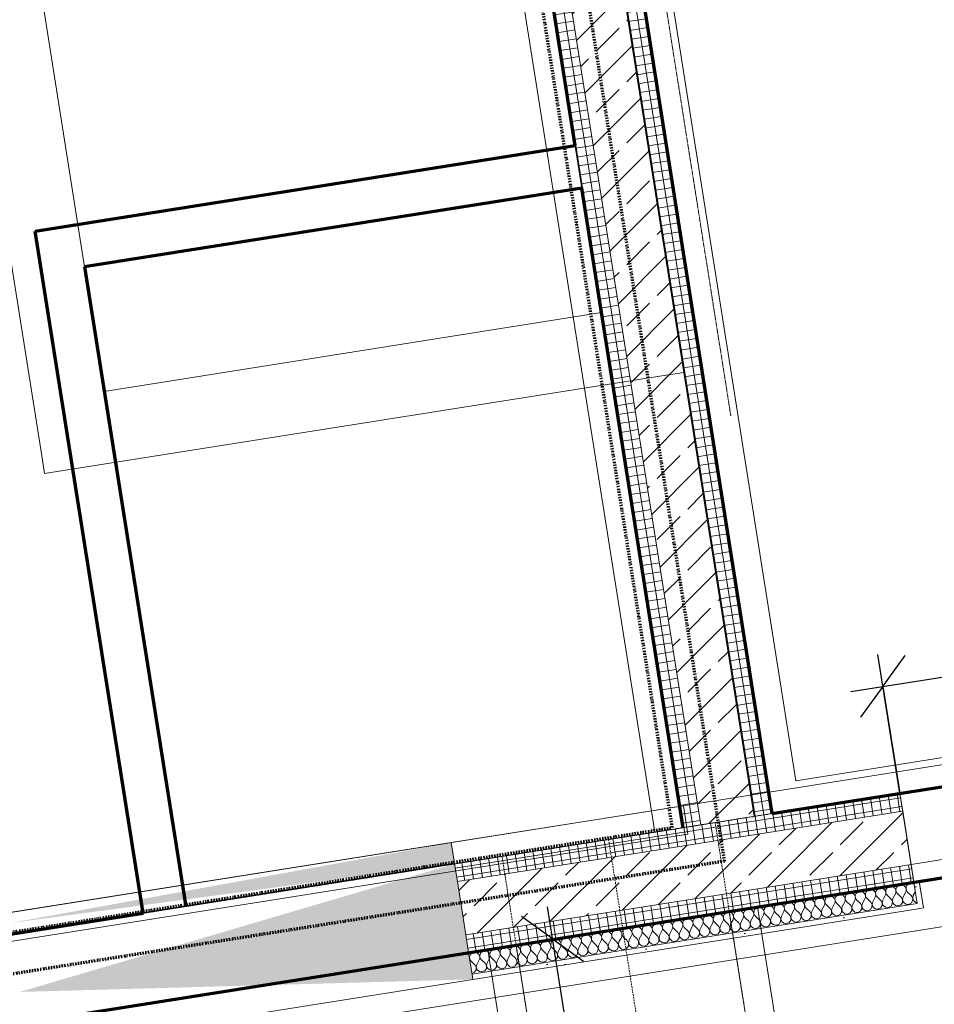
# Model space of a CAD drawing. Header units: millimetres. Extents: x 1523 to 75153, y -41886 to 10268.
# Tile 29 of 54: x 39508 to 42051, y -16608 to -13871. Entities that reach past the tile are written whole.
import ezdxf

# ---------------------------------------------------------------- set-up
doc = ezdxf.new("R2010")
doc.units = ezdxf.units.MM
for name, pattern in [('_Projekt 07 -  _  -  _  -  _  -', [7.5, 3.5, -2, 0, -2]), ('CAx_nichtHalbton', [20001.0584, 10000, -0.5292, 10000, -0.5292]), ('IMPORT-STRICHPUNKT _7_', [20, 10, -5, 0, -5]), ('IMPORT-VERDECKT _8_', [7.5, 5, -2.5]), ('Verdeckt 2x', [3.572, 2.3813, -1.1907])]:
    doc.linetypes.add(name, pattern=pattern)
for name, color, linetype, lineweight, true_color in [('90 A--Achsraster _1_50_', 7, 'IMPORT-STRICHPUNKT _7_', 13, 0x656565), ('Neubau_10 A--Wand innen _tragend_', 7, 'Continuous', 13, 0x656565), ('Neubau_10 VSI--Wärmeschutz _veritkal_', 7, 'Continuous', 13, 0x656565), ('Neubau_20 A--Gründungsbelag', 7, 'Continuous', 13, 0x656565), ('Neubau_20 A--Träger _ Deckenkonstruktion', 7, 'IMPORT-VERDECKT _8_', 13, 0x656565), ('Sockelbeschichtung Sprühnebel', 7, 'Continuous', 13, 0x656565), ('Xref_706_5_--_ÜP_-1_000_16_Übersichtsplan UG_IFC 2025_01_13_dwg', 7, 'Continuous', 13, 0x767676), ('XX', 7, 'Continuous', 18, 0x804040)]:
    doc.layers.add(name, color=color, linetype=linetype, lineweight=lineweight, true_color=true_color)
doc.layers.add('Ax-50_BM-Bem', color=7, linetype='Continuous', lineweight=9)
doc.layers.add('Ax_BM-Bem', color=7, linetype='Continuous', lineweight=9)
doc.styles.add('ISOCPEUR_2', font='isocpeur.ttf', dxfattribs={"height": 90})
doc.dimstyles.new('KI_1_8_mm_Isocpeur__cm_m__Aufrundung_auf_5_mm_ELT_Gesamtbemaßung', dxfattribs={"dimscale": 304.8, "dimtxt": 89.638306, "dimasz": 0.492126, "dimexe": 0.295276, "dimexo": 0.0625, "dimgap": 0.049213, "dimtad": 1, "dimlfac": 0.001, "dimrnd": 0.005, "dimzin": 0, "dimdsep": 46, "dimtxsty": 'ISOCPEUR_2', "dimblk1": 'OBLIQUE', "dimblk2": 'OBLIQUE', "dimsah": 1, "dimcen": 0.09, "dimdle": 0.295276, "dimadec": 0, "dimazin": 0, "dimtfac": 1, "dimtdec": 4, "dimtix": 1, "dimtmove": 0, "dimatfit": 3, "dimfxl": 0.984252, "dimfxlon": 1, "dimtvp": 1, "dimtfill": 1, "dimtolj": 1, "dimtzin": 0, "dimlwd": 25, "dimlwe": 25, "dimarcsym": 2})
doc.dimstyles.new('KI_1_8_mm_Isocpeur__cm_m__Aufrundung_auf_5_mm_ELT_Gesamtbemaßung_1', dxfattribs={"dimscale": 304.8, "dimtxt": 89.638306, "dimasz": 0.492126, "dimexe": 0.295276, "dimexo": 0.0625, "dimgap": 0.049213, "dimtad": 1, "dimdec": 1, "dimlfac": 0.1, "dimrnd": 0.5, "dimdsep": 46, "dimtxsty": 'ISOCPEUR_2', "dimblk1": 'OBLIQUE', "dimblk2": 'OBLIQUE', "dimsah": 1, "dimcen": 0.09, "dimdle": 0.295276, "dimadec": 0, "dimazin": 0, "dimtfac": 1, "dimtdec": 4, "dimtix": 1, "dimtmove": 0, "dimatfit": 3, "dimfxl": 0.984252, "dimfxlon": 1, "dimtvp": 1, "dimtfill": 1, "dimtolj": 1, "dimtzin": 0, "dimlwd": 25, "dimlwe": 25, "dimarcsym": 2})
pattern_1 = [(5.336, (0, 0), (-2.324905, 24.891662), []), (95.336, (0, 0), (24.891662, 2.324905), [])]
pattern_2 = [(131.336, (0, 0), (90.10192, 79.25683), []), (131.336, (-45.05, -39.63), (90.10192, 79.25683), [90, -30])]
pattern_3 = [(95.336, (0, 0), (24.891662, 2.324905), []), (185.336, (0, 0), (-2.324905, 24.891662), [])]
pattern_4 = [(86.336, (0, 0), (-86.42598, 5.53439), [0, -50]), (86.336, (-41.615, 27.72), (-86.42598, 5.53439), [0, -50])]

# ---------------------------------------------------------------- blocks, each defined once
blk = doc.blocks.new('Xref_706_5_--_ÜP_-1_000_11_Übersichtsplan UG_IFC 2024_09_30_dwg__X370-41959942-SuD_-1UG gesamt Plot  - Blatt 2')
at = {"layer": 'Neubau_10 A--Wand innen _tragend_', "color": 9, "true_color": 0xcbcbcb, "flags": 128}
for points in [[(10915.8, -49192.1), (10913.6, -49194.9), (10912.2, -49198.6), (10911.8, -49202.5), (10912.6, -49206.4), (10914.3, -49209.9), (10917, -49212.8), (10920.3, -49214.9), (10924.1, -49216), (10928.1, -49216), (10931.8, -49214.9), (10935.2, -49212.9)], [(10967.3, -49189.7), (10966.5, -49193.2), (10961, -49198.7), (10953.4, -49200.5), (10946, -49198.1), (10935.8, -49191.1)], [(10936.5, -49241.4), (10933.2, -49243.5), (10929.4, -49244.6), (10925.4, -49244.5), (10921.7, -49243.5), (10918.3, -49241.4), (10915.6, -49238.5), (10913.9, -49234.9), (10913.2, -49231.1), (10913.5, -49227.1), (10914.9, -49223.5), (10917.3, -49220.3), (10920.5, -49217.9), (10924.1, -49216.5), (10928.1, -49216.1), (10931.9, -49216.8), (10935.5, -49218.6), (10947.3, -49226.6), (10954.7, -49229.1), (10962.3, -49227.3), (10967.8, -49221.7), (10969.6, -49214.1), (10967.1, -49206.7), (10961.1, -49201.7), (10953.4, -49200.6), (10946.2, -49203.8), (10935.2, -49212.9)], [(10937.9, -49270), (10934.5, -49272), (10930.7, -49273.1), (10926.8, -49273.1), (10923, -49272), (10919.6, -49269.9), (10917, -49267), (10915.2, -49263.5), (10914.5, -49259.6), (10914.9, -49255.7), (10916.3, -49252), (10918.7, -49248.9), (10921.8, -49246.5), (10925.5, -49245), (10929.4, -49244.7), (10933.3, -49245.4), (10936.8, -49247.1), (10948.6, -49255.2), (10956, -49257.6), (10963.6, -49255.8), (10969.1, -49250.3), (10970.9, -49242.7), (10968.4, -49235.3), (10962.4, -49230.3), (10954.7, -49229.2), (10947.5, -49232.3), (10936.5, -49241.4)], [(10939.2, -49298.5), (10935.8, -49300.6), (10932, -49301.6), (10928.1, -49301.6), (10924.3, -49300.5), (10921, -49298.5), (10918.3, -49295.5), (10916.6, -49292), (10915.8, -49288.1), (10916.2, -49284.2), (10917.6, -49280.5), (10920, -49277.4), (10923.1, -49275), (10926.8, -49273.6), (10930.7, -49273.2), (10934.6, -49273.9), (10938.1, -49275.7), (10949.9, -49283.7), (10957.4, -49286.2), (10965, -49284.3), (10970.5, -49278.8), (10972.2, -49271.2), (10969.8, -49263.8), (10963.8, -49258.8), (10956, -49257.7), (10948.9, -49260.9), (10937.9, -49270)], [(10941.9, -49355.6), (10938.5, -49357.6), (10934.7, -49358.7), (10930.8, -49358.7), (10927, -49357.6), (10923.6, -49355.5), (10921, -49352.6), (10919.2, -49349.1), (10918.5, -49345.2), (10918.8, -49341.3), (10920.3, -49337.6), (10922.6, -49334.5), (10925.8, -49332.1), (10929.5, -49330.7), (10933.4, -49330.3), (10937.3, -49331), (10940.8, -49332.7), (10952.6, -49340.8), (10960, -49343.2), (10967.6, -49341.4), (10973.1, -49335.9), (10974.9, -49328.3), (10972.4, -49320.9), (10966.4, -49315.9), (10958.7, -49314.8), (10951.5, -49317.9), (10940.5, -49327), (10937.2, -49329.1), (10933.4, -49330.2), (10929.4, -49330.2), (10925.6, -49329.1), (10922.3, -49327), (10919.6, -49324.1), (10917.9, -49320.6), (10917.2, -49316.7), (10917.5, -49312.8), (10918.9, -49309.1), (10921.3, -49305.9), (10924.5, -49303.6), (10928.1, -49302.1), (10932, -49301.7), (10935.9, -49302.5), (10939.5, -49304.2), (10951.3, -49312.2), (10958.7, -49314.7), (10966.3, -49312.9), (10971.8, -49307.4), (10973.6, -49299.8), (10971.1, -49292.4), (10965.1, -49287.4), (10957.4, -49286.3), (10950.2, -49289.4), (10939.2, -49298.5)], [(10943.2, -49384.1), (10939.8, -49386.2), (10936, -49387.3), (10932.1, -49387.2), (10928.3, -49386.2), (10925, -49384.1), (10922.3, -49381.2), (10920.5, -49377.6), (10919.8, -49373.8), (10920.2, -49369.8), (10921.6, -49366.2), (10924, -49363), (10927.1, -49360.6), (10930.8, -49359.2), (10934.7, -49358.8), (10938.6, -49359.5), (10942.1, -49361.3), (10953.9, -49369.3), (10961.3, -49371.8), (10968.9, -49370), (10974.5, -49364.4), (10976.2, -49356.8), (10973.8, -49349.4), (10967.8, -49344.4), (10960, -49343.3), (10952.9, -49346.5), (10941.9, -49355.6)], [(10945.8, -49441.2), (10942.5, -49443.3), (10938.7, -49444.3), (10934.8, -49444.3), (10931, -49443.2), (10927.6, -49441.2), (10925, -49438.3), (10923.2, -49434.7), (10922.5, -49430.8), (10922.8, -49426.9), (10924.3, -49423.2), (10926.6, -49420.1), (10929.8, -49417.7), (10933.4, -49416.3), (10937.4, -49415.9), (10941.2, -49416.6), (10944.8, -49418.4), (10956.6, -49426.4), (10964, -49428.9), (10971.6, -49427.1), (10977.1, -49421.5), (10978.9, -49413.9), (10976.4, -49406.5), (10970.4, -49401.5), (10962.7, -49400.4), (10955.5, -49403.6), (10944.5, -49412.7), (10941.2, -49414.7), (10937.4, -49415.8), (10933.4, -49415.8), (10929.6, -49414.7), (10926.3, -49412.6), (10923.6, -49409.7), (10921.9, -49406.2), (10921.1, -49402.3), (10921.5, -49398.4), (10922.9, -49394.7), (10925.3, -49391.6), (10928.4, -49389.2), (10932.1, -49387.7), (10936, -49387.4), (10939.9, -49388.1), (10943.4, -49389.8), (10955.3, -49397.9), (10962.7, -49400.3), (10970.3, -49398.5), (10975.8, -49393), (10977.6, -49385.4), (10975.1, -49378), (10969.1, -49373), (10961.3, -49371.9), (10954.2, -49375), (10943.2, -49384.1)], [(10947.2, -49469.7), (10943.8, -49471.8), (10940, -49472.9), (10936.1, -49472.9), (10932.3, -49471.8), (10928.9, -49469.7), (10926.3, -49466.8), (10924.5, -49463.3), (10923.8, -49459.4), (10924.2, -49455.5), (10925.6, -49451.8), (10928, -49448.6), (10931.1, -49446.3), (10934.8, -49444.8), (10938.7, -49444.5), (10942.6, -49445.2), (10946.1, -49446.9), (10957.9, -49454.9), (10965.3, -49457.4), (10972.9, -49455.6), (10978.4, -49450.1), (10980.2, -49442.5), (10977.7, -49435.1), (10971.7, -49430.1), (10964, -49429), (10956.9, -49432.1), (10945.8, -49441.2)], [(10948.5, -49498.3), (10945.1, -49500.3), (10941.4, -49501.4), (10937.4, -49501.4), (10933.6, -49500.3), (10930.3, -49498.2), (10927.6, -49495.3), (10925.9, -49491.8), (10925.1, -49487.9), (10925.5, -49484), (10926.9, -49480.3), (10929.3, -49477.2), (10932.4, -49474.8), (10936.1, -49473.4), (10940, -49473), (10943.9, -49473.7), (10947.4, -49475.4), (10959.3, -49483.5), (10966.7, -49485.9), (10974.3, -49484.1), (10979.8, -49478.6), (10981.6, -49471), (10979.1, -49463.6), (10973.1, -49458.6), (10965.3, -49457.5), (10958.2, -49460.6), (10947.2, -49469.7)], [(10949.8, -49526.8), (10946.5, -49528.9), (10942.7, -49530), (10938.7, -49530), (10935, -49528.9), (10931.6, -49526.8), (10928.9, -49523.9), (10927.2, -49520.3), (10926.5, -49516.5), (10926.8, -49512.5), (10928.2, -49508.9), (10930.6, -49505.7), (10933.8, -49503.3), (10937.4, -49501.9), (10941.4, -49501.5), (10945.2, -49502.2), (10948.8, -49504), (10960.6, -49512), (10968, -49514.5), (10975.6, -49512.7), (10981.1, -49507.1), (10982.9, -49499.5), (10980.4, -49492.1), (10974.4, -49487.1), (10966.7, -49486.1), (10959.5, -49489.2), (10948.5, -49498.3)], [(10930, -49551.8), (10928.5, -49548.9), (10927.8, -49545), (10928.2, -49541.1), (10929.6, -49537.4), (10932, -49534.3), (10935.1, -49531.9), (10938.8, -49530.4), (10942.7, -49530.1), (10946.6, -49530.8), (10950.1, -49532.5), (10961.9, -49540.6), (10969.3, -49543), (10976.9, -49541.2), (10982.4, -49535.7), (10984.2, -49528.1), (10981.7, -49520.7), (10975.7, -49515.7), (10968, -49514.6), (10960.8, -49517.7), (10949.8, -49526.8)], [(10983.1, -49549.3), (10983.1, -49549.2), (10977.1, -49544.2), (10969.3, -49543.1), (10962.2, -49546.3), (10957, -49550.5)]]:
    blk.add_lwpolyline(points, dxfattribs=at)
blk = doc.blocks.new('Xref_706_5_--_ÜP_-1_000_11_Übersichtsplan UG_IFC 2024_09_30_dwg_Tür Ol 2-Fl 27_9-41959946-SuD_-1UG gesamt Plot  - Blatt 2')
at = {"layer": 'Neubau_10 A--Wand innen _tragend_', "color": 9, "true_color": 0xcbcbcb}
for p, q in [((-905, 0), (-905, 905)), ((905, 0), (905, 905))]:
    blk.add_line(p, q, dxfattribs=at)
at = {"layer": 'Neubau_10 A--Wand innen _tragend_', "color": 9, "true_color": 0xcbcbcb, "flags": 128}
for points in [[(-1005, 75), (-990, 75), (-990, 0)], [(1005, 75), (990, 75), (990, 0)], [(-1005, -50), (-905, -50), (-905, 0), (-1005, 0), (-1005, -50), (-1005, 0), (-1005, -50), (-1005, -200), (-1005, -250)], [(1005, -50), (905, -50), (905, 0), (1005, 0), (1005, -50), (1005, 0), (1005, -50), (1005, -200), (1005, -250)]]:
    blk.add_lwpolyline(points, dxfattribs=at)
at = {"layer": 'Neubau_10 A--Wand innen _tragend_', "color": 9, "true_color": 0xcbcbcb}
for centre, start, end in [((-905, 0), 360, 90), ((905, 0), 90, 180)]:
    blk.add_arc(centre, 905, start, end, dxfattribs=at)
blk = doc.blocks.new('Xref_706_5_--_ÜP_-1_000_11_Übersichtsplan UG_IFC 2024_09_30_dwg__X386-41959959-SuD_-1UG gesamt Plot  - Blatt 2')
at = {"layer": 'Neubau_10 A--Wand innen _tragend_', "color": 9, "true_color": 0xcbcbcb, "flags": 128}
for points in [[(10983.1, -49549.3), (10985.5, -49556.6), (10983.8, -49564.2), (10978.3, -49569.8), (10970.7, -49571.6), (10963.2, -49569.1), (10951.4, -49561.1), (10947.9, -49559.3), (10944, -49558.6), (10940.1, -49559), (10936.4, -49560.4), (10933.3, -49562.8), (10930.9, -49565.9), (10929.5, -49569.6), (10929.1, -49573.6), (10929.9, -49577.4), (10931.6, -49581), (10934.3, -49583.9), (10937.6, -49585.9), (10941.4, -49587), (10945.3, -49587), (10949.1, -49586), (10952.5, -49583.9)], [(10930, -49551.8), (10930.3, -49552.4), (10932.9, -49555.3), (10936.3, -49557.4), (10940.1, -49558.5), (10944, -49558.5), (10947.8, -49557.4), (10951.2, -49555.4), (10957, -49550.5)], [(10952.5, -49583.9), (10963.5, -49574.8), (10970.7, -49571.7), (10978.4, -49572.8), (10984.4, -49577.8), (10986.9, -49585.2), (10985.1, -49592.8), (10979.6, -49598.3), (10972, -49600.1), (10964.6, -49597.6), (10952.8, -49589.6), (10949.2, -49587.9), (10945.3, -49587.2), (10941.4, -49587.5), (10937.8, -49589), (10934.6, -49591.3), (10932.2, -49594.5), (10930.8, -49598.2), (10930.5, -49602.1), (10931.2, -49606), (10932.9, -49609.5), (10935.6, -49612.4), (10938.9, -49614.5), (10942.7, -49615.6), (10946.7, -49615.6), (10950.5, -49614.5), (10953.8, -49612.4)], [(10953.8, -49612.4), (10964.8, -49603.3), (10972, -49600.2), (10979.7, -49601.3), (10985.7, -49606.3), (10988.2, -49613.7), (10986.4, -49621.3), (10980.9, -49626.8), (10973.3, -49628.6), (10965.9, -49626.2), (10954.1, -49618.2), (10950.6, -49616.4), (10946.7, -49615.7), (10942.8, -49616.1), (10939.1, -49617.5), (10935.9, -49619.9), (10933.6, -49623), (10932.1, -49626.7), (10931.8, -49630.6), (10932.5, -49634.5), (10934.3, -49638), (10936.9, -49640.9), (10940.3, -49643), (10944.1, -49644.1), (10948, -49644.1), (10951.8, -49643.1), (10955.2, -49641)], [(10956.5, -49669.5), (10953.1, -49671.6), (10949.3, -49672.7), (10945.4, -49672.7), (10941.6, -49671.6), (10938.3, -49669.5), (10935.6, -49666.6), (10933.8, -49663), (10933.1, -49659.2), (10933.5, -49655.2), (10934.9, -49651.6), (10937.3, -49648.4), (10940.4, -49646), (10944.1, -49644.6), (10948, -49644.2), (10951.9, -49644.9), (10955.4, -49646.7), (10967.2, -49654.7), (10974.6, -49657.2), (10982.2, -49655.4), (10987.8, -49649.8), (10989.5, -49642.2), (10987.1, -49634.8), (10981.1, -49629.8), (10973.3, -49628.8), (10966.2, -49631.9), (10955.2, -49641)], [(10957.8, -49698.1), (10954.5, -49700.1), (10950.7, -49701.2), (10946.7, -49701.2), (10942.9, -49700.1), (10939.6, -49698), (10936.9, -49695.1), (10935.2, -49691.6), (10934.4, -49687.7), (10934.8, -49683.8), (10936.2, -49680.1), (10938.6, -49677), (10941.7, -49674.6), (10945.4, -49673.1), (10949.3, -49672.8), (10953.2, -49673.5), (10956.7, -49675.2), (10968.6, -49683.3), (10976, -49685.7), (10983.6, -49683.9), (10989.1, -49678.4), (10990.9, -49670.8), (10988.4, -49663.4), (10982.4, -49658.4), (10974.6, -49657.3), (10967.5, -49660.4), (10956.5, -49669.5)], [(10959.1, -49726.6), (10955.8, -49728.7), (10952, -49729.7), (10948.1, -49729.7), (10944.3, -49728.6), (10940.9, -49726.6), (10938.3, -49723.7), (10936.5, -49720.1), (10935.8, -49716.3), (10936.1, -49712.3), (10937.6, -49708.7), (10939.9, -49705.5), (10943.1, -49703.1), (10946.7, -49701.7), (10950.7, -49701.3), (10954.5, -49702), (10958.1, -49703.8), (10969.9, -49711.8), (10977.3, -49714.3), (10984.9, -49712.5), (10990.4, -49706.9), (10992.2, -49699.3), (10989.7, -49691.9), (10983.7, -49686.9), (10976, -49685.8), (10968.8, -49689), (10957.8, -49698.1)], [(10975.1, -50069.1), (10971.7, -50071.2), (10968, -50072.2), (10964, -50072.2), (10960.2, -50071.1), (10956.9, -50069.1), (10954.2, -50066.1), (10952.5, -50062.6), (10951.7, -50058.7), (10952.1, -50054.8), (10953.5, -50051.1), (10955.9, -50048), (10959, -50045.6), (10962.7, -50044.2), (10966.6, -50043.8), (10970.5, -50044.5), (10974, -50046.3), (10985.9, -50054.3), (10993.3, -50056.7), (11000.9, -50054.9), (11006.4, -50049.4), (11008.2, -50041.8), (11005.7, -50034.4), (10999.7, -50029.4), (10991.9, -50028.3), (10984.8, -50031.5), (10973.8, -50040.6), (10970.4, -50042.6), (10966.6, -50043.7), (10962.7, -50043.7), (10958.9, -50042.6), (10955.5, -50040.5), (10952.9, -50037.6), (10951.1, -50034.1), (10950.4, -50030.2), (10950.8, -50026.3), (10952.2, -50022.6), (10954.6, -50019.4), (10957.7, -50017.1), (10961.4, -50015.6), (10965.3, -50015.3), (10969.2, -50016), (10972.7, -50017.7), (10984.5, -50025.7), (10991.9, -50028.2), (10999.5, -50026.4), (11005, -50020.9), (11006.8, -50013.3), (11004.3, -50005.9), (10998.3, -50000.9), (10990.6, -49999.8), (10983.5, -50002.9), (10972.4, -50012), (10969.1, -50014.1), (10965.3, -50015.1), (10961.4, -50015.1), (10957.6, -50014.1), (10954.2, -50012), (10951.6, -50009.1), (10949.8, -50005.5), (10949.1, -50001.7), (10949.4, -49997.7), (10950.9, -49994.1), (10953.2, -49990.9), (10956.4, -49988.5), (10960, -49987.1), (10964, -49986.7), (10967.8, -49987.4), (10971.4, -49989.2), (10983.2, -49997.2), (10990.6, -49999.7), (10998.2, -49997.9), (11003.7, -49992.3), (11005.5, -49984.7), (11003, -49977.3), (10997, -49972.3), (10989.3, -49971.2), (10982.1, -49974.4), (10971.1, -49983.5), (10967.8, -49985.5), (10964, -49986.6), (10960, -49986.6), (10956.2, -49985.5), (10952.9, -49983.4), (10950.2, -49980.5), (10948.5, -49977), (10947.7, -49973.1), (10948.1, -49969.2), (10949.5, -49965.5), (10951.9, -49962.4), (10955, -49960), (10958.7, -49958.6), (10962.6, -49958.2), (10966.5, -49958.9), (10970, -49960.6), (10981.9, -49968.7), (10989.3, -49971.1), (10996.9, -49969.3), (11002.4, -49963.8), (11004.2, -49956.2), (11001.7, -49948.8), (10995.7, -49943.8), (10988, -49942.7), (10980.8, -49945.8), (10969.8, -49954.9), (10966.4, -49957), (10962.6, -49958.1), (10958.7, -49958.1), (10954.9, -49957), (10951.6, -49954.9), (10948.9, -49952), (10947.1, -49948.5), (10946.4, -49944.6), (10946.8, -49940.7), (10948.2, -49937), (10950.6, -49933.8), (10953.7, -49931.4), (10957.4, -49930), (10961.3, -49929.6), (10965.2, -49930.4), (10968.7, -49932.1), (10980.5, -49940.1), (10987.9, -49942.6), (10995.5, -49940.8), (11001.1, -49935.2), (11002.8, -49927.6), (11000.4, -49920.2), (10994.4, -49915.3), (10986.6, -49914.2), (10979.5, -49917.3), (10968.5, -49926.4), (10965.1, -49928.5), (10961.3, -49929.5), (10957.4, -49929.5), (10953.6, -49928.4), (10950.2, -49926.4), (10947.6, -49923.4), (10945.8, -49919.9), (10945.1, -49916), (10945.4, -49912.1), (10946.9, -49908.4), (10949.2, -49905.3), (10952.4, -49902.9), (10956.1, -49901.5), (10960, -49901.1), (10963.9, -49901.8), (10967.4, -49903.6), (10979.2, -49911.6), (10986.6, -49914), (10994.2, -49912.2), (10999.7, -49906.7), (11001.5, -49899.1), (10999, -49891.7), (10993, -49886.7), (10985.3, -49885.6), (10978.1, -49888.8), (10967.1, -49897.8), (10963.8, -49899.9), (10960, -49901), (10956, -49901), (10952.2, -49899.9), (10948.9, -49897.8), (10946.2, -49894.9), (10944.5, -49891.4), (10943.8, -49887.5), (10944.1, -49883.6), (10945.5, -49879.9), (10947.9, -49876.7), (10951.1, -49874.4), (10954.7, -49872.9), (10958.6, -49872.6), (10962.5, -49873.3), (10966.1, -49875), (10977.9, -49883), (10985.3, -49885.5), (10992.9, -49883.7), (10998.4, -49878.2), (11000.2, -49870.6), (10997.7, -49863.2), (10991.7, -49858.2), (10984, -49857.1), (10976.8, -49860.2), (10965.8, -49869.3), (10962.4, -49871.4), (10958.6, -49872.4), (10954.7, -49872.4), (10950.9, -49871.4), (10947.6, -49869.3), (10944.9, -49866.4), (10943.2, -49862.8), (10942.4, -49859), (10942.8, -49855), (10944.2, -49851.4), (10946.6, -49848.2), (10949.7, -49845.8), (10953.4, -49844.4), (10957.3, -49844), (10961.2, -49844.7), (10964.7, -49846.5), (10976.5, -49854.5), (10984, -49857), (10991.6, -49855.2), (10997.1, -49849.6), (10998.8, -49842), (10996.4, -49834.6), (10990.4, -49829.6), (10982.6, -49828.5), (10975.5, -49831.7), (10964.5, -49840.8), (10961.1, -49842.8), (10957.3, -49843.9), (10953.4, -49843.9), (10949.6, -49842.8), (10946.2, -49840.7), (10943.6, -49837.8), (10941.8, -49834.3), (10941.1, -49830.4), (10941.5, -49826.5), (10942.9, -49822.8), (10945.3, -49819.7), (10948.4, -49817.3), (10952.1, -49815.9), (10956, -49815.5), (10959.9, -49816.2), (10963.4, -49817.9), (10975.2, -49826), (10982.6, -49828.4), (10990.2, -49826.6), (10995.7, -49821.1), (10997.5, -49813.5), (10995, -49806.1), (10989, -49801.1), (10981.3, -49800), (10974.1, -49803.1), (10963.1, -49812.2), (10959.8, -49814.3), (10956, -49815.4), (10952, -49815.4), (10948.3, -49814.3), (10944.9, -49812.2), (10942.2, -49809.3), (10940.5, -49805.7), (10939.8, -49801.9), (10940.1, -49798), (10941.5, -49794.3), (10943.9, -49791.1), (10947.1, -49788.7), (10950.7, -49787.3), (10954.7, -49786.9), (10958.5, -49787.7), (10962.1, -49789.4), (10973.9, -49797.4), (10981.3, -49799.9), (10988.9, -49798.1), (10994.4, -49792.5), (10996.2, -49784.9), (10993.7, -49777.5), (10987.7, -49772.5), (10980, -49771.5), (10972.8, -49774.6), (10961.8, -49783.7), (10958.4, -49785.8), (10954.7, -49786.8), (10950.7, -49786.8), (10946.9, -49785.7), (10943.6, -49783.7), (10940.9, -49780.7), (10939.2, -49777.2), (10938.4, -49773.3), (10938.8, -49769.4), (10940.2, -49765.7), (10942.6, -49762.6), (10945.7, -49760.2), (10949.4, -49758.8), (10953.3, -49758.4), (10957.2, -49759.1), (10960.7, -49760.9), (10972.6, -49768.9), (10980, -49771.3), (10987.6, -49769.5), (10993.1, -49764), (10994.9, -49756.4), (10992.4, -49749), (10986.4, -49744), (10978.6, -49742.9), (10971.5, -49746.1), (10960.5, -49755.1), (10957.1, -49757.2), (10953.3, -49758.3), (10949.4, -49758.3), (10945.6, -49757.2), (10942.2, -49755.1), (10939.6, -49752.2), (10937.8, -49748.7), (10937.1, -49744.8), (10937.5, -49740.9), (10938.9, -49737.2), (10941.3, -49734), (10944.4, -49731.7), (10948.1, -49730.2), (10952, -49729.9), (10955.9, -49730.6), (10959.4, -49732.3), (10971.2, -49740.3), (10978.6, -49742.8), (10986.2, -49741), (10991.7, -49735.5), (10993.5, -49727.9), (10991, -49720.5), (10985, -49715.5), (10977.3, -49714.4), (10970.2, -49717.5), (10959.1, -49726.6)], [(10977.8, -50126.2), (10974.4, -50128.2), (10970.6, -50129.3), (10966.7, -50129.3), (10962.9, -50128.2), (10959.5, -50126.1), (10956.9, -50123.2), (10955.1, -50119.7), (10954.4, -50115.8), (10954.8, -50111.9), (10956.2, -50108.2), (10958.6, -50105.1), (10961.7, -50102.7), (10965.4, -50101.3), (10969.3, -50100.9), (10973.2, -50101.6), (10976.7, -50103.3), (10988.5, -50111.4), (10995.9, -50113.8), (11003.5, -50112), (11009, -50106.5), (11010.8, -50098.9), (11008.3, -50091.5), (11002.3, -50086.5), (10994.6, -50085.4), (10987.5, -50088.5), (10976.4, -50097.6), (10973.1, -50099.7), (10969.3, -50100.8), (10965.3, -50100.8), (10961.6, -50099.7), (10958.2, -50097.6), (10955.5, -50094.7), (10953.8, -50091.2), (10953.1, -50087.3), (10953.4, -50083.4), (10954.9, -50079.7), (10957.2, -50076.5), (10960.4, -50074.1), (10964, -50072.7), (10968, -50072.3), (10971.8, -50073.1), (10975.4, -50074.8), (10987.2, -50082.8), (10994.6, -50085.3), (11002.2, -50083.5), (11007.7, -50078), (11009.5, -50070.3), (11007, -50062.9), (11001, -50058), (10993.3, -50056.9), (10986.1, -50060), (10975.1, -50069.1)], [(10980.4, -50183.3), (10977.1, -50185.3), (10973.3, -50186.4), (10969.3, -50186.4), (10965.5, -50185.3), (10962.2, -50183.2), (10959.5, -50180.3), (10957.8, -50176.8), (10957.1, -50172.9), (10957.4, -50169), (10958.8, -50165.3), (10961.2, -50162.2), (10964.4, -50159.8), (10968, -50158.3), (10971.9, -50158), (10975.8, -50158.7), (10979.4, -50160.4), (10991.2, -50168.5), (10998.6, -50170.9), (11006.2, -50169.1), (11011.7, -50163.6), (11013.5, -50156), (11011, -50148.6), (11005, -50143.6), (10997.3, -50142.5), (10990.1, -50145.6), (10979.1, -50154.7), (10975.7, -50156.8), (10971.9, -50157.8), (10968, -50157.8), (10964.2, -50156.8), (10960.9, -50154.7), (10958.2, -50151.8), (10956.5, -50148.2), (10955.7, -50144.4), (10956.1, -50140.4), (10957.5, -50136.8), (10959.9, -50133.6), (10963, -50131.2), (10966.7, -50129.8), (10970.6, -50129.4), (10974.5, -50130.1), (10978, -50131.9), (10989.8, -50139.9), (10997.3, -50142.4), (11004.9, -50140.6), (11010.4, -50135), (11012.1, -50127.4), (11009.7, -50120), (11003.7, -50115), (10995.9, -50113.9), (10988.8, -50117.1), (10977.8, -50126.2)], [(10983.1, -50240.3), (10979.7, -50242.4), (10975.9, -50243.5), (10972, -50243.5), (10968.2, -50242.4), (10964.9, -50240.3), (10962.2, -50237.4), (10960.4, -50233.9), (10959.7, -50230), (10960.1, -50226.1), (10961.5, -50222.4), (10963.9, -50219.2), (10967, -50216.9), (10970.7, -50215.4), (10974.6, -50215), (10978.5, -50215.8), (10982, -50217.5), (10993.8, -50225.5), (11001.2, -50228), (11008.8, -50226.2), (11014.4, -50220.7), (11016.1, -50213.1), (11013.7, -50205.6), (11007.7, -50200.7), (10999.9, -50199.6), (10992.8, -50202.7), (10981.8, -50211.8), (10978.4, -50213.9), (10974.6, -50214.9), (10970.7, -50214.9), (10966.9, -50213.8), (10963.5, -50211.8), (10960.9, -50208.8), (10959.1, -50205.3), (10958.4, -50201.4), (10958.8, -50197.5), (10960.2, -50193.8), (10962.5, -50190.7), (10965.7, -50188.3), (10969.4, -50186.9), (10973.3, -50186.5), (10977.2, -50187.2), (10980.7, -50189), (10992.5, -50197), (10999.9, -50199.4), (11007.5, -50197.6), (11013, -50192.1), (11014.8, -50184.5), (11012.3, -50177.1), (11006.3, -50172.1), (10998.6, -50171), (10991.4, -50174.2), (10980.4, -50183.3)], [(10984.4, -50268.9), (10981.1, -50270.9), (10977.3, -50272), (10973.3, -50272), (10969.5, -50270.9), (10966.2, -50268.8), (10963.5, -50265.9), (10961.8, -50262.4), (10961, -50258.5), (10961.4, -50254.6), (10962.8, -50250.9), (10965.2, -50247.8), (10968.3, -50245.4), (10972, -50244), (10975.9, -50243.6), (10979.8, -50244.3), (10983.3, -50246), (10995.2, -50254.1), (11002.6, -50256.5), (11010.2, -50254.7), (11015.7, -50249.2), (11017.5, -50241.6), (11015, -50234.2), (11009, -50229.2), (11001.3, -50228.1), (10994.1, -50231.2), (10983.1, -50240.3)], [(10985.7, -50297.4), (10982.4, -50299.5), (10978.6, -50300.6), (10974.7, -50300.5), (10970.9, -50299.5), (10967.5, -50297.4), (10964.9, -50294.5), (10963.1, -50290.9), (10962.4, -50287.1), (10962.7, -50283.1), (10964.2, -50279.5), (10966.5, -50276.3), (10969.7, -50273.9), (10973.3, -50272.5), (10977.3, -50272.1), (10981.1, -50272.8), (10984.7, -50274.6), (10996.5, -50282.6), (11003.9, -50285.1), (11011.5, -50283.3), (11017, -50277.7), (11018.8, -50270.1), (11016.3, -50262.7), (11010.3, -50257.7), (11002.6, -50256.6), (10995.4, -50259.8), (10984.4, -50268.9)], [(10987.1, -50326), (10983.7, -50328), (10979.9, -50329.1), (10976, -50329.1), (10972.2, -50328), (10968.8, -50325.9), (10966.2, -50323), (10964.4, -50319.5), (10963.7, -50315.6), (10964.1, -50311.7), (10965.5, -50308), (10967.9, -50304.9), (10971, -50302.5), (10974.7, -50301), (10978.6, -50300.7), (10982.5, -50301.4), (10986, -50303.1), (10997.8, -50311.2), (11005.2, -50313.6), (11012.8, -50311.8), (11018.3, -50306.3), (11020.1, -50298.7), (11017.6, -50291.3), (11011.6, -50286.3), (11003.9, -50285.2), (10996.8, -50288.3), (10985.7, -50297.4)], [(10988.4, -50354.5), (10985, -50356.6), (10981.3, -50357.6), (10977.3, -50357.6), (10973.5, -50356.5), (10970.2, -50354.5), (10967.5, -50351.5), (10965.8, -50348), (10965, -50344.1), (10965.4, -50340.2), (10966.8, -50336.5), (10969.2, -50333.4), (10972.3, -50331), (10976, -50329.6), (10979.9, -50329.2), (10983.8, -50329.9), (10987.3, -50331.7), (10999.2, -50339.7), (11006.6, -50342.2), (11014.2, -50340.3), (11019.7, -50334.8), (11021.5, -50327.2), (11019, -50319.8), (11013, -50314.8), (11005.2, -50313.7), (10998.1, -50316.9), (10987.1, -50326)], [(10989.7, -50383), (10986.4, -50385.1), (10982.6, -50386.2), (10978.6, -50386.2), (10974.9, -50385.1), (10971.5, -50383), (10968.8, -50380.1), (10967.1, -50376.6), (10966.4, -50372.7), (10966.7, -50368.8), (10968.2, -50365.1), (10970.5, -50361.9), (10973.7, -50359.6), (10977.3, -50358.1), (10981.3, -50357.7), (10985.1, -50358.5), (10988.7, -50360.2), (11000.5, -50368.2), (11007.9, -50370.7), (11015.5, -50368.9), (11021, -50363.4), (11022.8, -50355.8), (11020.3, -50348.4), (11014.3, -50343.4), (11006.6, -50342.3), (10999.4, -50345.4), (10988.4, -50354.5)], [(10991.1, -50411.6), (10987.7, -50413.6), (10983.9, -50414.7), (10980, -50414.7), (10976.2, -50413.6), (10972.8, -50411.5), (10970.2, -50408.6), (10968.4, -50405.1), (10967.7, -50401.2), (10968.1, -50397.3), (10969.5, -50393.6), (10971.9, -50390.5), (10975, -50388.1), (10978.7, -50386.7), (10982.6, -50386.3), (10986.5, -50387), (10990, -50388.7), (11001.8, -50396.8), (11009.2, -50399.2), (11016.8, -50397.4), (11022.3, -50391.9), (11024.1, -50384.3), (11021.6, -50376.9), (11015.6, -50371.9), (11007.9, -50370.8), (11000.8, -50373.9), (10989.7, -50383)], [(11026.7, -50441.8), (11026.8, -50441.4), (11024.3, -50434), (11018.3, -50429), (11010.6, -50427.9), (11003.4, -50431), (10992.4, -50440.1), (10989, -50442.2), (10985.2, -50443.3), (10981.3, -50443.2), (10977.5, -50442.2), (10974.2, -50440.1), (10971.5, -50437.2), (10969.8, -50433.6), (10969, -50429.8), (10969.4, -50425.8), (10970.8, -50422.2), (10973.2, -50419), (10976.3, -50416.6), (10980, -50415.2), (10983.9, -50414.8), (10987.8, -50415.5), (10991.3, -50417.3), (11003.1, -50425.3), (11010.6, -50427.8), (11018.2, -50426), (11023.7, -50420.4), (11025.4, -50412.8), (11023, -50405.4), (11017, -50400.4), (11009.2, -50399.3), (11002.1, -50402.5), (10991.1, -50411.6)], [(10986.9, -50443.7), (10985.2, -50443.4), (10981.3, -50443.7), (10980.8, -50444)]]:
    blk.add_lwpolyline(points, dxfattribs=at)
blk = doc.blocks.new('Xref_706_5_--_ÜP_-1_000_11_Übersichtsplan UG_IFC 2024_09_30_dwg_Standard-Rastermarker_7-V2-SuD_-1UG gesamt Plot  - Blatt 2')
at = {"layer": '90 A--Achsraster _1_50_', "color": 9, "true_color": 0xcbcbcb}
blk.add_line((37913.7, 0), (93092.9, 0), dxfattribs=at)
blk = doc.blocks.new('Xref_706_5_--_ÜP_-1_000_16_Übersichtsplan UG_IFC 2025_01_13_dwg-35469238-SuD_-1UG gesamt Plot  - Blatt 2')
at = {"layer": 'Neubau_10 A--Wand innen _tragend_', "true_color": 0xcbcbcb}
h = blk.add_hatch(dxfattribs=at)
h.set_pattern_fill('FP_7', color=9, style=0, pattern_type=2)
h.set_pattern_definition(pattern_4)
h.paths.add_polyline_path([(13262.7, -48624.2), (13261.3, -48609.2), (13186.7, -48616.2), (13188.1, -48631.2), (13260.4, -48624.4)])
h = blk.add_hatch(dxfattribs=at)
h.set_pattern_fill('FP_2', color=9, style=0, pattern_type=2)
h.set_pattern_definition(pattern_2)
h.paths.add_polyline_path([(13171.8, -48994.2), (13138.3, -48635.8), (12988.9, -48649.8), (13022.4, -49008.2), (13163.3, -48995)])
h = blk.add_hatch(dxfattribs=at)
h.set_pattern_fill('FP_4', color=9, style=0, pattern_type=2)
h.set_pattern_definition(pattern_3)
h.paths.add_polyline_path([(13221.5, -48989.6), (13188.1, -48631.2), (13138.3, -48635.8), (13171.8, -48994.2)])
h = blk.add_hatch(dxfattribs=at)
h.set_pattern_fill('FP_7', color=9, style=0, pattern_type=2)
h.set_pattern_definition(pattern_4)
h.paths.add_polyline_path([(13296.2, -48982.6), (13262.7, -48624.2), (13247.8, -48625.6), (13281.3, -48984)])
h = blk.add_hatch(dxfattribs=at)
h.set_pattern_fill('FP_4', color=9, style=0, pattern_type=2)
h.set_pattern_definition(pattern_3)
h.paths.add_polyline_path([(13022.4, -49008.2), (12988.9, -48649.8), (12939.1, -48654.4), (12972.6, -49012.8), (13004.2, -49009.9)])
h = blk.add_hatch(dxfattribs=at)
h.set_pattern_fill('FP_2', color=9, style=0, pattern_type=2)
h.set_pattern_definition(pattern_2)
h.paths.add_polyline_path([(13254.9, -49883.9), (13171.8, -48994.2), (13022.4, -49008.2), (13105.5, -49897.9), (13132.5, -49895.4)])
h = blk.add_hatch(dxfattribs=at)
h.set_pattern_fill('FP_4', color=9, style=0, pattern_type=2)
h.set_pattern_definition(pattern_3)
h.paths.add_polyline_path([(13304.6, -49879.3), (13221.5, -48989.6), (13171.8, -48994.2), (13254.9, -49883.9)])
h = blk.add_hatch(dxfattribs=at)
h.set_pattern_fill('FP_7', color=9, style=0, pattern_type=2)
h.set_pattern_definition(pattern_4)
h.paths.add_polyline_path([(13379.3, -49872.3), (13296.2, -48982.6), (13281.3, -48984), (13364.4, -49873.7)])
h = blk.add_hatch(dxfattribs=at)
h.set_pattern_fill('FP_1', color=9, style=0, pattern_type=2)
h.set_pattern_definition(pattern_1)
h.paths.add_polyline_path([(12977.3, -49062.6), (12972.6, -49012.8), (8541.9, -49426.7), (8546.6, -49476.5), (12969.4, -49063.4)])
h = blk.add_hatch(dxfattribs=at)
h.set_pattern_fill('FP_4', color=9, style=0, pattern_type=2)
h.set_pattern_definition(pattern_3)
h.paths.add_polyline_path([(13105.5, -49897.9), (13022.4, -49008.2), (12972.6, -49012.8), (13055.7, -49902.5)])
h = blk.add_hatch(dxfattribs=at)
h.set_pattern_fill('FP_2', color=9, style=0, pattern_type=2)
h.set_pattern_definition(pattern_2)
h.paths.add_polyline_path([(12991.2, -49212), (12977.3, -49062.6), (8546.6, -49476.5), (8560.5, -49625.8), (12967.6, -49214.2)])
h = blk.add_hatch(dxfattribs=at)
h.set_pattern_fill('FP_1', color=9, style=0, pattern_type=2)
h.set_pattern_definition(pattern_1)
h.paths.add_polyline_path([(12995.9, -49261.8), (12991.2, -49212), (8560.5, -49625.8), (8565.2, -49675.6), (12988, -49262.5)])
at = {"layer": 'Neubau_10 A--Wand innen _tragend_', "true_color": 0xededed}
for points in [[(13333.8, -51132), (13379.3, -49872.3), (13055.8, -49902.8), (13184.4, -50471.4)], [(13141.1, -51147.2), (13054.1, -49902.7), (12996, -49908.1), (13137.8, -51119.4)]]:
    blk.add_hatch(color=7, dxfattribs=at).paths.add_polyline_path(points)
at = {"layer": 'Neubau_10 A--Wand innen _tragend_', "color": 9, "true_color": 0xcbcbcb}
for p, q in [((8546.6, -49476.5), (12977.3, -49062.6)), ((8560.5, -49625.8), (12991.2, -49212))]:
    blk.add_line(p, q, dxfattribs=at)
at = {"layer": 'Neubau_10 A--Wand innen _tragend_', "color": 9, "true_color": 0xcbcbcb, "flags": 128}
for points in [[(13304.6, -49879.3), (13221.5, -48989.6), (13188.1, -48631.2), (13186.7, -48616.2), (13261.3, -48609.2), (13262.7, -48624.2), (13296.2, -48982.6), (13379.3, -49872.3)], [(13364.4, -49873.7), (13281.3, -48984), (13247.8, -48625.6), (12939.1, -48654.4), (12972.6, -49012.8), (13055.7, -49902.5), (13105.5, -49897.9), (13254.9, -49883.9), (13304.6, -49879.3), (13364.4, -49873.7), (13379.3, -49872.3), (13611.8, -52361.5)], [(13254.9, -49883.9), (13171.8, -48994.2), (13138.3, -48635.8)], [(13105.5, -49897.9), (13022.4, -49008.2), (12988.9, -48649.8)], [(13055.7, -49902.5), (13288.2, -52391.7), (13338, -52387), (13487.4, -52373.1), (13537.1, -52368.4), (13596.9, -52362.9), (13611.8, -52361.5), (13623.6, -52487.3)]]:
    blk.add_lwpolyline(points, dxfattribs=at)
for points in [[(8565.2, -49675.6), (12995.9, -49261.8), (12972.6, -49012.8), (8541.9, -49426.7)], [(11850.3, -50975.7), (11900.1, -50971.1), (11737.3, -49228.7), (11732.7, -49178.9), (8496.8, -49481.1), (8501.4, -49530.9), (8510.7, -49630.5), (8515.4, -49680.3), (11552.2, -49396.6), (11682.4, -50790.5), (8645.6, -51074.2), (8650.2, -51124), (8659.5, -51223.5), (8664.2, -51273.3)], [(12996, -49908.1), (13228.5, -52397.3), (13286.8, -52391.8), (13054.1, -49902.7)]]:
    blk.add_lwpolyline(points, close=True, dxfattribs=at)
at = {"layer": 'Neubau_10 VSI--Wärmeschutz _veritkal_', "color": 9, "true_color": 0xcbcbcb, "flags": 128}
for points in [[(15420, -44003.5), (25493.5, -43062.6), (25943.7, -47881.6), (15869.5, -48822.6), (14376, -48962.1), (13229, -49069.2), (13236.4, -49148.9), (26030.7, -47953.8), (25565.7, -42975.5)], [(8342.4, -47291), (8541.9, -49426.7), (12972.6, -49012.8), (12857.3, -47778.2)], [(12777.6, -47785.7), (12885.5, -48940.6), (8614.1, -49339.6)], [(9430.9, -52708.2), (9351.3, -52715.7), (8933.1, -52754.7), (8652.2, -49747.8), (13003.3, -49341.4), (12995.9, -49261.8), (8565.2, -49675.6), (8860.9, -52841.8)], [(12994.6, -56232.1), (13661.2, -56169.8), (13653.8, -56090.2), (13014.9, -49249.9), (12935.2, -49257.4), (12996, -49908.1)]]:
    blk.add_lwpolyline(points, dxfattribs=at)
blk.add_lwpolyline([(13548.9, -52494.3), (26263.3, -51306.7), (26263.3, -51307), (26342.9, -51299.6), (26086.5, -48551.2), (13292.2, -49746.3), (13299.7, -49825.9), (14446.7, -49718.8), (15940.2, -49579.3), (26014.3, -48638.3), (26255.8, -51227.1), (16181.6, -52168.1), (14688.1, -52307.6), (13541.5, -52414.7)], close=True, dxfattribs=at)
at = {"layer": 'Neubau_20 A--Gründungsbelag', "color": 9, "true_color": 0xcbcbcb, "flags": 128}
blk.add_lwpolyline([(7092, -33904.2), (8541.9, -49426.7), (12972.6, -49012.8), (12939.1, -48654.4), (13188.1, -48631.2), (13548.9, -52494.3), (35549.7, -50439.3)], dxfattribs=at)
blk.add_lwpolyline([(8565.2, -49675.6), (9210.6, -56585.5), (13641.3, -56171.7), (13521.8, -54892.2), (13770.7, -54869), (13583.8, -52867.7), (13334.9, -52890.9), (12995.9, -49261.8)], close=True, dxfattribs=at)
at = {"layer": 'Neubau_20 A--Träger _ Deckenkonstruktion', "color": 9, "true_color": 0xcbcbcb}
blk.add_line((13015.4, -49470.8), (26058.6, -48252.5), dxfattribs=at)
at = {"layer": 'Neubau_20 A--Träger _ Deckenkonstruktion', "color": 9, "true_color": 0xcbcbcb, "flags": 128}
blk.add_lwpolyline([(26030.7, -47953.8), (12987.5, -49172.1), (13043.3, -49769.5), (26086.5, -48551.2)], close=True, dxfattribs=at)
at = {"layer": 'Sockelbeschichtung Sprühnebel', "color": 9, "true_color": 0xcbcbcb}
blk.add_line((15118.7, -72633.4), (9986.9, -17693.4), dxfattribs=at)
at = {"layer": 'Sockelbeschichtung Sprühnebel', "color": 9, "true_color": 0xcbcbcb, "flags": 128}
blk.add_lwpolyline([(10436.6, -17722.2), (15333.6, -70149.9), (15413.3, -70142.4), (15649.1, -72667.4)], dxfattribs=at)
for name, p, rotation in [('Xref_706_5_--_ÜP_-1_000_11_Übersichtsplan UG_IFC 2024_09_30_dwg_Standard-Rastermarker_7-V2-SuD_-1UG gesamt Plot  - Blatt 2', (18705.3, -110386.7), 95.33628353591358), ('Xref_706_5_--_ÜP_-1_000_11_Übersichtsplan UG_IFC 2024_09_30_dwg__X370-41959942-SuD_-1UG gesamt Plot  - Blatt 2', (0, 0), 2.668141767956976), ('Xref_706_5_--_ÜP_-1_000_11_Übersichtsplan UG_IFC 2024_09_30_dwg__X386-41959959-SuD_-1UG gesamt Plot  - Blatt 2', (0, 0), 2.668141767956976)]:
    blk.add_blockref(name, p, dxfattribs=dict(rotation=rotation))
at = {"extrusion": (0, 0, -1), "zscale": -0.9999999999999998, "rotation": 84.66371646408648}
blk.add_blockref('Xref_706_5_--_ÜP_-1_000_11_Übersichtsplan UG_IFC 2024_09_30_dwg_Tür Ol 2-Fl 27_9-41959946-SuD_-1UG gesamt Plot  - Blatt 2', (-13094.6, -47630.5), dxfattribs=at)
blk = doc.blocks.new('DIMBLOCK6-SuD_-1UG gesamt Plot  - Blatt 2')
at = {"layer": 'Ax-50_BM-Bem', "lineweight": 25}
for p, q in [((41184.3, -17654.5), (40975.7, -16337.2)), ((40989.7, -16426.1), (40903.9, -16363.7)), ((40693.4, -16473), (41078.6, -16412)), ((40989.7, -16426.1), (40693.4, -16473)), ((40989.7, -16426.1), (41075.5, -16488.4)), ((41170.2, -17565.6), (41084.4, -17503.2)), ((40873.9, -17612.5), (41259.1, -17551.5)), ((41170.2, -17565.6), (40873.9, -17612.5)), ((41170.2, -17565.6), (41256, -17627.9))]:
    blk.add_line(p, q, dxfattribs=at)
at = {"layer": 'Ax-50_BM-Bem', "color": 0, "lineweight": 25, "insert": (41193.3, -16863.5), "char_height": 90, "width": 271.061, "attachment_point": 1, "rotation": 279, "line_spacing_factor": 1.149209, "style": 'ISOCPEUR_2', "bg_fill": 3, "box_fill_scale": 1.25, "bg_fill_color": 256, "bg_fill_true_color": 13158600, "bg_fill_transparency": 0}
blk.add_mtext('1,15\\A2\\H0.5x;\\S5^  ;\\H2x;', dxfattribs=at)
blk = doc.blocks.new('_Oblique')
at = {"color": 0, "linetype": 'ByBlock', "lineweight": -2}
blk.add_line((-0.5, -0.5), (0.5, 0.5), dxfattribs=at)
blk = doc.blocks.new('DIMBLOCK14-SuD_-1UG gesamt Plot  - Blatt 2')
at = {"layer": 'Ax-50_BM-Bem', "lineweight": 25}
for p, q in [((42824.6, -15883.2), (42763.6, -15498)), ((42777.7, -15586.9), (42840, -15501)), ((41819.6, -15738.6), (42866.6, -15572.8)), ((42777.7, -15586.9), (42715.3, -15672.7)), ((42777.7, -15586.9), (42824.6, -15883.2)), ((41955.4, -16020.8), (41894.4, -15635.6)), ((41908.5, -15724.5), (41970.8, -15638.7)), ((41908.5, -15724.5), (41846.2, -15810.3)), ((41908.5, -15724.5), (41955.4, -16020.8))]:
    blk.add_line(p, q, dxfattribs=at)
at = {"layer": 'Ax-50_BM-Bem', "color": 0, "lineweight": 25, "insert": (42260.4, -15534.6), "char_height": 90, "width": 150.589, "attachment_point": 1, "rotation": 9, "line_spacing_factor": 1.149209, "style": 'ISOCPEUR_2', "bg_fill": 3, "box_fill_scale": 1.25, "bg_fill_color": 256, "bg_fill_true_color": 13158600, "bg_fill_transparency": 0}
blk.add_mtext('88', dxfattribs=at)

msp = doc.modelspace()

# ---------------------------------------------------------------- linework, layer by layer
at = {"layer": 'XX', "color": 7, "linetype": 'CAx_nichtHalbton', "lineweight": 70, "true_color": 0xffffff}
for p, q in [((38162.461, -16875.619), (72664.654, -11411.008)), ((40903.868, -11682.832), (41600.002, -16078.05)), ((41052.725, -14220.797), (40656.945, -11721.941)), ((39551.439, -14458.577), (41052.725, -14220.797)), ((41071.497, -14339.319), (39688.734, -14558.328)), ((41353.08, -16117.158), (41071.497, -14339.319)), ((39851.793, -16354.939), (39551.439, -14458.577)), ((39688.734, -14558.328), (39970.316, -16336.167)), ((41600.002, -16078.05), (44064.284, -15687.746)), ((34498.522, -17202.814), (39851.793, -16354.939))]:
    msp.add_line(p, q, dxfattribs=at)
at = {"layer": 'XX', "color": 163, "linetype": '_Projekt 07 -  _  -  _  -  _  -', "lineweight": 70, "true_color": 0x8080c0}
for p, q in [((40707.065, -11410.263), (41467.336, -16210.429)), ((41467.336, -16210.429), (38069.688, -16748.563))]:
    msp.add_line(p, q, dxfattribs=at)
at = {"layer": 'XX', "color": 5, "linetype": '_Projekt 07 -  _  -  _  -  _  -', "lineweight": 70, "true_color": 0x0000ff}
for p, q in [((41322.935, -16116.717), (40580.774, -11430.902)), ((37885.222, -16661.197), (41322.935, -16116.717))]:
    msp.add_line(p, q, dxfattribs=at)
at = {"layer": 'XX', "color": 9, "linetype": 'Verdeckt 2x', "true_color": 0xc0c0c0}
for p, q in [((40972.515, -11732.708), (41485.62, -14972.325)), ((18164.802, -20041.167), (69450.974, -11918.235)), ((41955.569, -16021.733), (41994.405, -16266.929))]:
    msp.add_line(p, q, dxfattribs=at)

# ---------------------------------------------------------------- block references
at = {"layer": 'Xref_706_5_--_ÜP_-1_000_16_Übersichtsplan UG_IFC 2025_01_13_dwg', "color": 9, "true_color": 0xcbcbcb, "rotation": 273.6637164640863}
msp.add_blockref('Xref_706_5_--_ÜP_-1_000_16_Übersichtsplan UG_IFC 2025_01_13_dwg-35469238-SuD_-1UG gesamt Plot  - Blatt 2', (89683.72, 0), dxfattribs=at)

# ---------------------------------------------------------------- next in the draw order: dimensions: what is measured, and where the dimension line sits
at = {"layer": 'Ax_BM-Bem', "lineweight": 25}
dim = msp.add_linear_dim(base=(42777.661, -15586.858), p1=(41955.426, -16020.827), p2=(42824.592, -15883.165), angle=9, dimstyle='KI_1_8_mm_Isocpeur__cm_m__Aufrundung_auf_5_mm_ELT_Gesamtbemaßung_1', override={"dimpost": '<>', "dimfxl": 880}, dxfattribs=at)
dim.commit()
dim.dimension.update_dxf_attribs({"geometry": 'DIMBLOCK14-SuD_-1UG gesamt Plot  - Blatt 2', "text_midpoint": (42333.692, -15596.428)})
dim = msp.add_linear_dim(base=(40989.73, -16426.053), p1=(40873.904, -17612.494), p2=(40693.424, -16472.984), angle=279, text='\\A1;1,15\\Q;{\\A1;{\\H0.5x;\\S5^ ;}}', dimstyle='KI_1_8_mm_Isocpeur__cm_m__Aufrundung_auf_5_mm_ELT_Gesamtbemaßung', override={"dimpost": '<>', "dimfxl": 1153.714192}, dxfattribs=at)
dim.commit()
dim.dimension.update_dxf_attribs({"geometry": 'DIMBLOCK6-SuD_-1UG gesamt Plot  - Blatt 2', "text_midpoint": (41148.121, -16985.014)})

doc.saveas('drawing.dxf')
